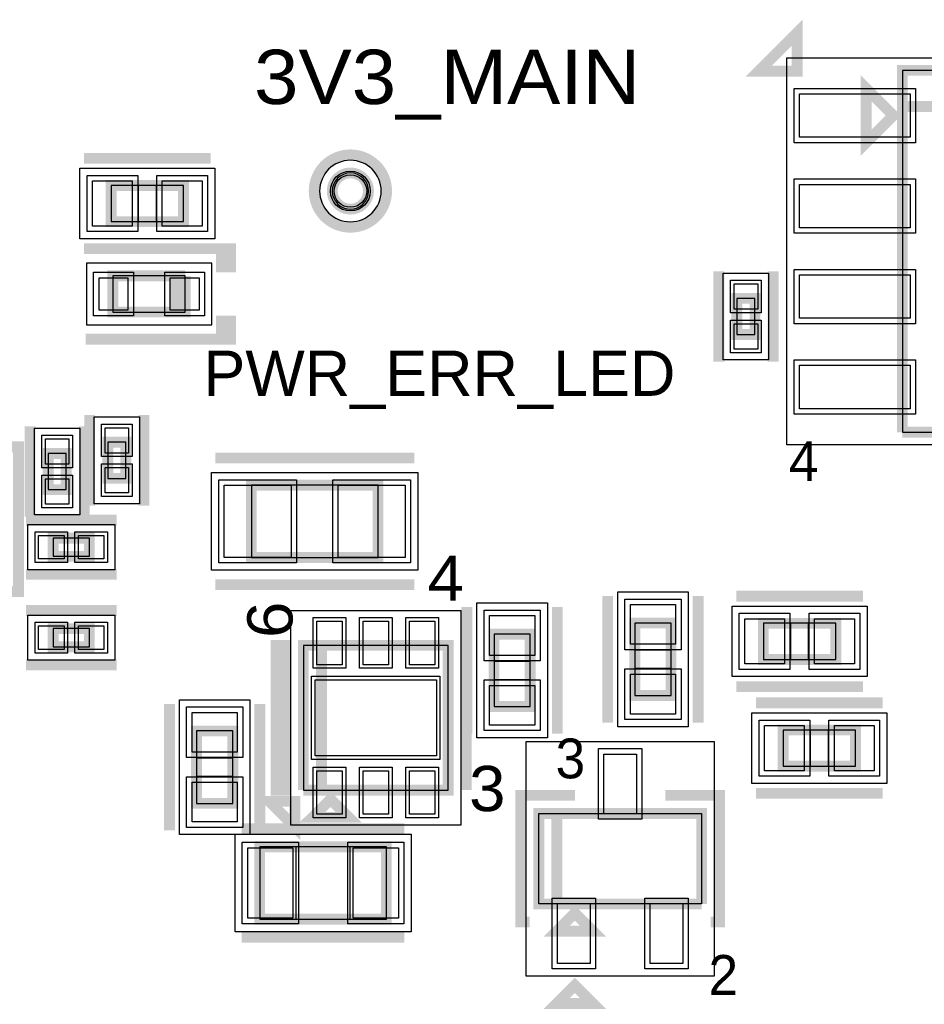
# Model space of a CAD drawing. Extents: x -10 to 137, y -32 to 198.
# Tile 18 of 83: x 15 to 28, y 17 to 31. Entities that reach past the tile are written whole.
import ezdxf

# ---------------------------------------------------------------- set-up
doc = ezdxf.new("R2010")
doc.units = 0
for name, color, linetype in [('BG_SILKSCREEN_TOP', 7, 'CONTINUOUS'), ('PG_ASSEMBLY_TOP', 120, 'CONTINUOUS'), ('PG_DFA_BOUND_TOP', 95, 'CONTINUOUS'), ('PG_PLACE_BOUND_TOP', 23, 'CONTINUOUS'), ('PG_SILKSCREEN_TOP', 7, 'CONTINUOUS'), ('PIN_PASTEMASK_TOP', 212, 'CONTINUOUS'), ('PIN_SOLDERMASK_TOP', 2, 'CONTINUOUS'), ('PIN_TOP', 3, 'CONTINUOUS'), ('VKO_TOP', 243, 'CONTINUOUS')]:
    doc.layers.add(name, color=color, linetype=linetype)

msp = doc.modelspace()

# ---------------------------------------------------------------- linework, layer by layer
at = {"layer": 'PG_ASSEMBLY_TOP', "const_width": 0.1524}
for points in [[(27.540204, 25.465786), (31.604204, 25.465786), (31.604204, 30.545786), (27.540204, 30.545786), (27.540204, 30.037786), (31.604204, 30.037786)], [(27.413204, 29.910786), (27.032204, 30.291786), (27.032204, 29.529786), (27.413204, 29.910786)], [(31.604204, 30.037786), (27.540204, 30.037786), (27.540204, 25.465786)], [(17.450054, 28.930854), (16.434054, 28.930854), (16.434054, 28.422854), (17.450054, 28.422854), (17.450054, 28.930854)], [(17.475454, 27.660854), (16.459454, 27.660854), (16.459454, 27.152854), (17.348454, 27.152854), (17.348454, 27.660854)], [(17.348454, 27.660854), (17.348454, 27.152854), (17.475454, 27.152854), (17.475454, 27.660854)], [(25.471374, 26.836878), (25.471374, 27.344878), (25.217374, 27.344878), (25.217374, 26.836878), (25.471374, 26.836878)], [(16.64208, 24.817832), (16.64208, 25.325832), (16.38808, 25.325832), (16.38808, 24.817832), (16.64208, 24.817832)], [(15.80388, 24.660098), (15.80388, 25.168098), (15.54988, 25.168098), (15.54988, 24.660098), (15.80388, 24.660098)], [(18.402808, 23.706074), (20.180808, 23.706074), (20.180808, 24.722074), (18.402808, 24.722074), (18.402808, 23.706074)], [(15.621254, 23.723854), (16.129254, 23.723854), (16.129254, 23.977854), (15.621254, 23.977854), (15.621254, 23.723854)], [(24.293322, 21.77034), (24.293322, 22.78634), (23.785322, 22.78634), (23.785322, 21.77034), (24.293322, 21.77034)], [(25.588722, 22.275292), (26.604722, 22.275292), (26.604722, 22.783292), (25.588722, 22.783292), (25.588722, 22.275292)], [(15.621254, 22.453854), (16.129254, 22.453854), (16.129254, 22.707854), (15.621254, 22.707854), (15.621254, 22.453854)], [(22.31644, 21.613876), (22.31644, 22.629876), (21.80844, 22.629876), (21.80844, 21.613876), (22.31644, 21.613876)], [(19.13255, 20.44065), (19.13255, 22.47265), (21.16455, 22.47265), (21.16455, 20.44065), (19.38655, 20.44065), (19.38655, 22.47265)], [(19.38655, 22.47265), (19.38655, 20.44065), (19.13255, 20.44065)], [(18.141696, 20.254976), (18.141696, 21.270976), (17.633696, 21.270976), (17.633696, 20.254976), (18.141696, 20.254976)], [(25.866344, 20.776692), (26.882344, 20.776692), (26.882344, 21.284692), (25.866344, 21.284692), (25.866344, 20.776692)], [(19.51355, 20.31365), (19.25955, 20.05965), (19.76755, 20.05965), (19.51355, 20.31365)], [(24.722328, 18.842736), (24.722328, 20.112736), (22.436328, 20.112736), (22.436328, 18.842736), (22.690328, 18.842736), (22.690328, 20.112736)], [(22.690328, 20.112736), (22.690328, 18.842736), (24.722328, 18.842736)], [(18.519648, 18.628614), (20.297648, 18.628614), (20.297648, 19.644614), (18.519648, 19.644614), (18.519648, 18.628614)], [(22.944328, 18.715736), (22.690328, 18.461736), (23.198328, 18.461736), (22.944328, 18.715736)]]:
    msp.add_lwpolyline(points, dxfattribs=at)
msp.add_lwpolyline([(20.046696, 28.85186, 1), (19.538696, 28.85186, 1), (20.046696, 28.85186)], format="xyb", dxfattribs=at)
at = {"layer": 'PG_DFA_BOUND_TOP'}
for points in [[(25.919684, 25.287986), (25.919684, 30.723586), (33.224724, 30.723586), (33.224724, 25.287986)], [(17.88922, 29.172154), (17.88922, 28.181554), (15.994888, 28.181554), (15.994888, 29.172154)], [(17.848326, 26.975054), (17.848326, 27.838654), (16.086582, 27.838654), (16.086582, 26.975054)], [(25.661874, 26.48077), (25.026874, 26.48077), (25.026874, 27.700986), (25.661874, 27.700986)], [(16.83258, 24.461724), (16.19758, 24.461724), (16.19758, 25.68194), (16.83258, 25.68194)], [(15.99438, 24.30399), (15.35938, 24.30399), (15.35938, 25.524206), (15.99438, 25.524206)], [(17.844008, 23.528274), (17.844008, 24.899874), (20.739608, 24.899874), (20.739608, 23.528274)], [(15.265146, 23.533354), (15.265146, 24.168354), (16.485362, 24.168354), (16.485362, 23.533354)], [(24.534622, 21.331174), (23.544022, 21.331174), (23.544022, 23.225506), (24.534622, 23.225506)], [(21.34235, 19.949414), (18.95475, 19.949414), (18.95475, 22.963886), (21.34235, 22.963886)], [(22.55774, 21.17471), (21.56714, 21.17471), (21.56714, 23.069042), (22.55774, 23.069042)], [(25.149556, 22.033992), (25.149556, 23.024592), (27.043888, 23.024592), (27.043888, 22.033992)], [(15.265146, 22.263354), (15.265146, 22.898354), (16.485362, 22.898354), (16.485362, 22.263354)], [(18.382996, 19.81581), (17.392396, 19.81581), (17.392396, 21.710142), (18.382996, 21.710142)], [(25.427178, 20.535392), (25.427178, 21.525992), (27.32151, 21.525992), (27.32151, 20.535392)], [(24.900128, 17.8308), (22.258528, 17.8308), (22.258528, 21.124672), (24.900128, 21.124672)], [(18.173446, 18.450814), (18.173446, 19.822414), (20.64385, 19.822414), (20.64385, 18.450814)]]:
    msp.add_lwpolyline(points, close=True, dxfattribs=at)
msp.add_lwpolyline([(20.224496, 28.85186, 1), (19.360896, 28.85186, 1)], format="xyb", close=True, dxfattribs=at)
at = {"layer": 'PG_PLACE_BOUND_TOP'}
for points in [[(27.540204, 25.465786), (31.604204, 25.465786), (31.604204, 30.545786), (27.540204, 30.545786)], [(17.450054, 28.930854), (16.434054, 28.930854), (16.434054, 28.422854), (17.450054, 28.422854)], [(17.475454, 27.152854), (17.475454, 27.660854), (16.459454, 27.660854), (16.459454, 27.152854)], [(25.471374, 26.836878), (25.471374, 27.344878), (25.217374, 27.344878), (25.217374, 26.836878)], [(16.64208, 24.817832), (16.64208, 25.325832), (16.38808, 25.325832), (16.38808, 24.817832)], [(15.80388, 24.660098), (15.80388, 25.168098), (15.54988, 25.168098), (15.54988, 24.660098)], [(18.402808, 23.706074), (20.180808, 23.706074), (20.180808, 24.722074), (18.402808, 24.722074)], [(15.621254, 23.723854), (16.129254, 23.723854), (16.129254, 23.977854), (15.621254, 23.977854)], [(15.621254, 22.453854), (16.129254, 22.453854), (16.129254, 22.707854), (15.621254, 22.707854)], [(24.293322, 21.77034), (24.293322, 22.78634), (23.785322, 22.78634), (23.785322, 21.77034)], [(25.588722, 22.275292), (26.604722, 22.275292), (26.604722, 22.783292), (25.588722, 22.783292)], [(22.31644, 21.613876), (22.31644, 22.629876), (21.80844, 22.629876), (21.80844, 21.613876)], [(21.16455, 20.44065), (21.16455, 22.47265), (19.13255, 22.47265), (19.13255, 20.44065)], [(18.141696, 20.254976), (18.141696, 21.270976), (17.633696, 21.270976), (17.633696, 20.254976)], [(25.866344, 20.776692), (26.882344, 20.776692), (26.882344, 21.284692), (25.866344, 21.284692)], [(24.722328, 18.842736), (22.436328, 18.842736), (22.436328, 20.112736), (24.722328, 20.112736)], [(18.519648, 18.628614), (20.297648, 18.628614), (20.297648, 19.644614), (18.519648, 19.644614)]]:
    msp.add_lwpolyline(points, close=True, dxfattribs=at)
msp.add_lwpolyline([(20.046696, 28.85186, 1), (19.538696, 28.85186, 1)], format="xyb", close=True, dxfattribs=at)
at = {"layer": 'PG_SILKSCREEN_TOP', "const_width": 0.1524}
for points in [[(26.06294, 30.534864), (26.06294, 31.073598), (25.524206, 30.534864), (26.06294, 30.534864)], [(17.831054, 29.311854), (16.053054, 29.311854)], [(17.831054, 28.041854), (16.053054, 28.041854)], [(17.983454, 28.041854), (17.983454, 27.787854), (18.110454, 27.787854), (18.110454, 28.041854), (16.078454, 28.041854)], [(24.963374, 26.455878), (24.963374, 27.725878)], [(25.725374, 26.455878), (25.725374, 27.725878)], [(17.983454, 26.771854), (17.983454, 27.025854), (18.110454, 27.025854), (18.110454, 26.771854), (16.078454, 26.771854)], [(16.13408, 24.436832), (16.13408, 25.706832)], [(16.89608, 24.436832), (16.89608, 25.706832)], [(15.29588, 24.279098), (15.29588, 25.549098)], [(16.05788, 24.279098), (16.05788, 25.549098)], [(13.61186, 23.229316), (13.61186, 25.261316), (15.13586, 25.261316), (15.13586, 23.229316), (13.61186, 23.229316)], [(17.894808, 25.103074), (20.688808, 25.103074)], [(15.240254, 24.231854), (16.510254, 24.231854)], [(15.240254, 23.469854), (16.510254, 23.469854)], [(17.894808, 23.325074), (20.688808, 23.325074)], [(23.404322, 21.38934), (23.404322, 23.16734)], [(24.674322, 21.38934), (24.674322, 23.16734)], [(25.207722, 23.164292), (26.985722, 23.164292)], [(21.42744, 21.232876), (21.42744, 23.010876)], [(22.69744, 21.232876), (22.69744, 23.010876)], [(15.240254, 22.961854), (16.510254, 22.961854)], [(18.87855, 20.44065), (18.87855, 22.47265), (18.75155, 22.47265), (18.75155, 20.44065), (18.87855, 20.44065)], [(21.41855, 20.44065), (21.41855, 22.47265)], [(15.240254, 22.199854), (16.510254, 22.199854)], [(25.207722, 21.894292), (26.985722, 21.894292)], [(17.252696, 19.873976), (17.252696, 21.651976)], [(18.522696, 19.873976), (18.522696, 21.651976)], [(25.485344, 21.665692), (27.263344, 21.665692)], [(25.485344, 20.395692), (27.263344, 20.395692)], [(19.012916, 20.282916), (18.653506, 20.282916), (19.012916, 19.923506), (19.012916, 20.282916)], [(22.944328, 20.366736), (22.182328, 20.366736), (22.182328, 18.588736), (22.309328, 18.588736)], [(24.849328, 18.588736), (24.976328, 18.588736), (24.976328, 20.366736), (24.214328, 20.366736)], [(18.265648, 19.898614), (20.551648, 19.898614)], [(18.265648, 18.374614), (20.551648, 18.374614)], [(22.944328, 17.699736), (22.690328, 17.445736), (23.198328, 17.445736), (22.944328, 17.699736)]]:
    msp.add_lwpolyline(points, dxfattribs=at)
msp.add_lwpolyline([(20.300696, 28.85186, 1), (19.284696, 28.85186, 1), (20.300696, 28.85186)], format="xyb", dxfattribs=at)
at = {"layer": 'PIN_PASTEMASK_TOP'}
for points in [[(26.097484, 29.605986), (26.097484, 30.215586), (27.646884, 30.215586), (27.646884, 29.605986)], [(16.731488, 28.994354), (16.731488, 28.359354), (16.172688, 28.359354), (16.172688, 28.994354)], [(17.71142, 28.994354), (17.71142, 28.359354), (17.15262, 28.359354), (17.15262, 28.994354)], [(26.097484, 28.335986), (26.097484, 28.945586), (27.646884, 28.945586), (27.646884, 28.335986)], [(26.097484, 27.065986), (26.097484, 27.675586), (27.646884, 27.675586), (27.646884, 27.065986)], [(16.670782, 27.635454), (16.670782, 27.178254), (16.264382, 27.178254), (16.264382, 27.635454)], [(17.670526, 27.635454), (17.670526, 27.178254), (17.264126, 27.178254), (17.264126, 27.635454)], [(25.509474, 27.192986), (25.179274, 27.192986), (25.179274, 27.548586), (25.509474, 27.548586)], [(25.509474, 26.63317), (25.179274, 26.63317), (25.179274, 26.98877), (25.509474, 26.98877)], [(26.097484, 25.795986), (26.097484, 26.405586), (27.646884, 26.405586), (27.646884, 25.795986)], [(16.68018, 25.17394), (16.34998, 25.17394), (16.34998, 25.52954), (16.68018, 25.52954)], [(15.84198, 25.016206), (15.51178, 25.016206), (15.51178, 25.371806), (15.84198, 25.371806)], [(16.68018, 24.614124), (16.34998, 24.614124), (16.34998, 24.969724), (16.68018, 24.969724)], [(15.84198, 24.45639), (15.51178, 24.45639), (15.51178, 24.81199), (15.84198, 24.81199)], [(18.021808, 23.706074), (18.021808, 24.722074), (18.961608, 24.722074), (18.961608, 23.706074)], [(19.622008, 23.706074), (19.622008, 24.722074), (20.561808, 24.722074), (20.561808, 23.706074)], [(15.417546, 23.685754), (15.417546, 24.015954), (15.773146, 24.015954), (15.773146, 23.685754)], [(15.977362, 23.685754), (15.977362, 24.015954), (16.332962, 24.015954), (16.332962, 23.685754)], [(24.356822, 22.488906), (23.721822, 22.488906), (23.721822, 23.047706), (24.356822, 23.047706)], [(19.676364, 22.201886), (19.320764, 22.201886), (19.320764, 22.811486), (19.676364, 22.811486)], [(20.32635, 22.201886), (19.97075, 22.201886), (19.97075, 22.811486), (20.32635, 22.811486)], [(20.976336, 22.201886), (20.620736, 22.201886), (20.620736, 22.811486), (20.976336, 22.811486)], [(22.37994, 22.332442), (21.74494, 22.332442), (21.74494, 22.891242), (22.37994, 22.891242)], [(25.327356, 22.211792), (25.327356, 22.846792), (25.886156, 22.846792), (25.886156, 22.211792)], [(26.307288, 22.211792), (26.307288, 22.846792), (26.866088, 22.846792), (26.866088, 22.211792)], [(15.417546, 22.415754), (15.417546, 22.745954), (15.773146, 22.745954), (15.773146, 22.415754)], [(15.977362, 22.415754), (15.977362, 22.745954), (16.332962, 22.745954), (16.332962, 22.415754)], [(20.99945, 20.92325), (19.29765, 20.92325), (19.29765, 21.99005), (20.99945, 21.99005)], [(24.356822, 21.508974), (23.721822, 21.508974), (23.721822, 22.067774), (24.356822, 22.067774)], [(22.37994, 21.35251), (21.74494, 21.35251), (21.74494, 21.91131), (22.37994, 21.91131)], [(18.205196, 20.973542), (17.570196, 20.973542), (17.570196, 21.532342), (18.205196, 21.532342)], [(25.604978, 20.713192), (25.604978, 21.348192), (26.163778, 21.348192), (26.163778, 20.713192)], [(26.58491, 20.713192), (26.58491, 21.348192), (27.14371, 21.348192), (27.14371, 20.713192)], [(23.350728, 20.946872), (23.807928, 20.946872), (23.807928, 20.108672), (23.350728, 20.108672)], [(19.676364, 20.101814), (19.320764, 20.101814), (19.320764, 20.711414), (19.676364, 20.711414)], [(20.32635, 20.101814), (19.97075, 20.101814), (19.97075, 20.711414), (20.32635, 20.711414)], [(20.976336, 20.101814), (20.620736, 20.101814), (20.620736, 20.711414), (20.976336, 20.711414)], [(18.205196, 19.99361), (17.570196, 19.99361), (17.570196, 20.55241), (18.205196, 20.55241)], [(18.351246, 18.641314), (18.351246, 19.631914), (18.986246, 19.631914), (18.986246, 18.641314)], [(19.83105, 18.641314), (19.83105, 19.631914), (20.46605, 19.631914), (20.46605, 18.641314)], [(22.700742, 18.8468), (23.157942, 18.8468), (23.157942, 18.0086), (22.700742, 18.0086)], [(24.000714, 18.8468), (24.457914, 18.8468), (24.457914, 18.0086), (24.000714, 18.0086)]]:
    msp.add_lwpolyline(points, close=True, dxfattribs=at)
at = {"layer": 'PIN_SOLDERMASK_TOP'}
for points in [[(26.021284, 29.529786), (26.021284, 30.291786), (27.723084, 30.291786), (27.723084, 29.529786)], [(16.807688, 29.070554), (16.807688, 28.283154), (16.096488, 28.283154), (16.096488, 29.070554)], [(17.78762, 29.070554), (17.78762, 28.283154), (17.07642, 28.283154), (17.07642, 29.070554)], [(26.021284, 28.259786), (26.021284, 29.021786), (27.723084, 29.021786), (27.723084, 28.259786)], [(16.746982, 27.711654), (16.746982, 27.102054), (16.188182, 27.102054), (16.188182, 27.711654)], [(17.746726, 27.711654), (17.746726, 27.102054), (17.187926, 27.102054), (17.187926, 27.711654)], [(26.021284, 26.989786), (26.021284, 27.751786), (27.723084, 27.751786), (27.723084, 26.989786)], [(25.560274, 27.142186), (25.128474, 27.142186), (25.128474, 27.599386), (25.560274, 27.599386)], [(25.560274, 26.58237), (25.128474, 26.58237), (25.128474, 27.03957), (25.560274, 27.03957)], [(26.021284, 25.719786), (26.021284, 26.481786), (27.723084, 26.481786), (27.723084, 25.719786)], [(16.73098, 25.12314), (16.29918, 25.12314), (16.29918, 25.58034), (16.73098, 25.58034)], [(15.89278, 24.965406), (15.46098, 24.965406), (15.46098, 25.422606), (15.89278, 25.422606)], [(16.73098, 24.563324), (16.29918, 24.563324), (16.29918, 25.020524), (16.73098, 25.020524)], [(15.89278, 24.40559), (15.46098, 24.40559), (15.46098, 24.86279), (15.89278, 24.86279)], [(17.945608, 23.629874), (17.945608, 24.798274), (19.037808, 24.798274), (19.037808, 23.629874)], [(19.545808, 23.629874), (19.545808, 24.798274), (20.638008, 24.798274), (20.638008, 23.629874)], [(15.366746, 23.634954), (15.366746, 24.066754), (15.823946, 24.066754), (15.823946, 23.634954)], [(15.926562, 23.634954), (15.926562, 24.066754), (16.383762, 24.066754), (16.383762, 23.634954)], [(24.433022, 22.412706), (23.645622, 22.412706), (23.645622, 23.123906), (24.433022, 23.123906)], [(22.45614, 22.256242), (21.66874, 22.256242), (21.66874, 22.967442), (22.45614, 22.967442)], [(19.727164, 22.151086), (19.269964, 22.151086), (19.269964, 22.862286), (19.727164, 22.862286)], [(20.37715, 22.151086), (19.91995, 22.151086), (19.91995, 22.862286), (20.37715, 22.862286)], [(21.027136, 22.151086), (20.569936, 22.151086), (20.569936, 22.862286), (21.027136, 22.862286)], [(25.251156, 22.135592), (25.251156, 22.922992), (25.962356, 22.922992), (25.962356, 22.135592)], [(26.231088, 22.135592), (26.231088, 22.922992), (26.942288, 22.922992), (26.942288, 22.135592)], [(15.366746, 22.364954), (15.366746, 22.796754), (15.823946, 22.796754), (15.823946, 22.364954)], [(15.926562, 22.364954), (15.926562, 22.796754), (16.383762, 22.796754), (16.383762, 22.364954)], [(24.433022, 21.432774), (23.645622, 21.432774), (23.645622, 22.143974), (24.433022, 22.143974)], [(21.05025, 20.87245), (19.24685, 20.87245), (19.24685, 22.04085), (21.05025, 22.04085)], [(22.45614, 21.27631), (21.66874, 21.27631), (21.66874, 21.98751), (22.45614, 21.98751)], [(18.281396, 20.897342), (17.493996, 20.897342), (17.493996, 21.608542), (18.281396, 21.608542)], [(25.528778, 20.636992), (25.528778, 21.424392), (26.239978, 21.424392), (26.239978, 20.636992)], [(26.50871, 20.636992), (26.50871, 21.424392), (27.21991, 21.424392), (27.21991, 20.636992)], [(23.274528, 21.023072), (23.884128, 21.023072), (23.884128, 20.032472), (23.274528, 20.032472)], [(19.727164, 20.051014), (19.269964, 20.051014), (19.269964, 20.762214), (19.727164, 20.762214)], [(20.37715, 20.051014), (19.91995, 20.051014), (19.91995, 20.762214), (20.37715, 20.762214)], [(21.027136, 20.051014), (20.569936, 20.051014), (20.569936, 20.762214), (21.027136, 20.762214)], [(18.281396, 19.91741), (17.493996, 19.91741), (17.493996, 20.62861), (18.281396, 20.62861)], [(18.275046, 18.565114), (18.275046, 19.708114), (19.062446, 19.708114), (19.062446, 18.565114)], [(19.75485, 18.565114), (19.75485, 19.708114), (20.54225, 19.708114), (20.54225, 18.565114)], [(22.624542, 18.923), (23.234142, 18.923), (23.234142, 17.9324), (22.624542, 17.9324)], [(23.924514, 18.923), (24.534114, 18.923), (24.534114, 17.9324), (23.924514, 17.9324)]]:
    msp.add_lwpolyline(points, close=True, dxfattribs=at)
msp.add_circle((19.792696, 28.85186), 0.2794, dxfattribs=at)
at = {"layer": 'PIN_TOP'}
for points in [[(26.097484, 29.605986), (26.097484, 30.215586), (27.646884, 30.215586), (27.646884, 29.605986)], [(16.731488, 28.994354), (16.731488, 28.359354), (16.172688, 28.359354), (16.172688, 28.994354)], [(17.71142, 28.994354), (17.71142, 28.359354), (17.15262, 28.359354), (17.15262, 28.994354)], [(26.097484, 28.335986), (26.097484, 28.945586), (27.646884, 28.945586), (27.646884, 28.335986)], [(26.097484, 27.065986), (26.097484, 27.675586), (27.646884, 27.675586), (27.646884, 27.065986)], [(16.670782, 27.635454), (16.670782, 27.178254), (16.264382, 27.178254), (16.264382, 27.635454)], [(17.670526, 27.635454), (17.670526, 27.178254), (17.264126, 27.178254), (17.264126, 27.635454)], [(25.509474, 27.192986), (25.179274, 27.192986), (25.179274, 27.548586), (25.509474, 27.548586)], [(25.509474, 26.63317), (25.179274, 26.63317), (25.179274, 26.98877), (25.509474, 26.98877)], [(26.097484, 25.795986), (26.097484, 26.405586), (27.646884, 26.405586), (27.646884, 25.795986)], [(16.68018, 25.17394), (16.34998, 25.17394), (16.34998, 25.52954), (16.68018, 25.52954)], [(15.84198, 25.016206), (15.51178, 25.016206), (15.51178, 25.371806), (15.84198, 25.371806)], [(16.68018, 24.614124), (16.34998, 24.614124), (16.34998, 24.969724), (16.68018, 24.969724)], [(15.84198, 24.45639), (15.51178, 24.45639), (15.51178, 24.81199), (15.84198, 24.81199)], [(18.021808, 23.706074), (18.021808, 24.722074), (18.961608, 24.722074), (18.961608, 23.706074)], [(19.622008, 23.706074), (19.622008, 24.722074), (20.561808, 24.722074), (20.561808, 23.706074)], [(15.417546, 23.685754), (15.417546, 24.015954), (15.773146, 24.015954), (15.773146, 23.685754)], [(15.977362, 23.685754), (15.977362, 24.015954), (16.332962, 24.015954), (16.332962, 23.685754)], [(24.356822, 22.488906), (23.721822, 22.488906), (23.721822, 23.047706), (24.356822, 23.047706)], [(19.676364, 22.201886), (19.320764, 22.201886), (19.320764, 22.811486), (19.676364, 22.811486)], [(20.32635, 22.201886), (19.97075, 22.201886), (19.97075, 22.811486), (20.32635, 22.811486)], [(20.976336, 22.201886), (20.620736, 22.201886), (20.620736, 22.811486), (20.976336, 22.811486)], [(22.37994, 22.332442), (21.74494, 22.332442), (21.74494, 22.891242), (22.37994, 22.891242)], [(25.327356, 22.211792), (25.327356, 22.846792), (25.886156, 22.846792), (25.886156, 22.211792)], [(26.307288, 22.211792), (26.307288, 22.846792), (26.866088, 22.846792), (26.866088, 22.211792)], [(15.417546, 22.415754), (15.417546, 22.745954), (15.773146, 22.745954), (15.773146, 22.415754)], [(15.977362, 22.415754), (15.977362, 22.745954), (16.332962, 22.745954), (16.332962, 22.415754)], [(20.99945, 20.92325), (19.29765, 20.92325), (19.29765, 21.99005), (20.99945, 21.99005)], [(24.356822, 21.508974), (23.721822, 21.508974), (23.721822, 22.067774), (24.356822, 22.067774)], [(22.37994, 21.35251), (21.74494, 21.35251), (21.74494, 21.91131), (22.37994, 21.91131)], [(18.205196, 20.973542), (17.570196, 20.973542), (17.570196, 21.532342), (18.205196, 21.532342)], [(25.604978, 20.713192), (25.604978, 21.348192), (26.163778, 21.348192), (26.163778, 20.713192)], [(26.58491, 20.713192), (26.58491, 21.348192), (27.14371, 21.348192), (27.14371, 20.713192)], [(23.350728, 20.946872), (23.807928, 20.946872), (23.807928, 20.108672), (23.350728, 20.108672)], [(19.676364, 20.101814), (19.320764, 20.101814), (19.320764, 20.711414), (19.676364, 20.711414)], [(20.32635, 20.101814), (19.97075, 20.101814), (19.97075, 20.711414), (20.32635, 20.711414)], [(20.976336, 20.101814), (20.620736, 20.101814), (20.620736, 20.711414), (20.976336, 20.711414)], [(18.205196, 19.99361), (17.570196, 19.99361), (17.570196, 20.55241), (18.205196, 20.55241)], [(18.351246, 18.641314), (18.351246, 19.631914), (18.986246, 19.631914), (18.986246, 18.641314)], [(19.83105, 18.641314), (19.83105, 19.631914), (20.46605, 19.631914), (20.46605, 18.641314)], [(22.700742, 18.8468), (23.157942, 18.8468), (23.157942, 18.0086), (22.700742, 18.0086)], [(24.000714, 18.8468), (24.457914, 18.8468), (24.457914, 18.0086), (24.000714, 18.0086)]]:
    msp.add_lwpolyline(points, close=True, dxfattribs=at)
msp.add_circle((19.792696, 28.85186), 0.2286, dxfattribs=at)
at = {"layer": 'VKO_TOP'}
for points in [[(17.069054, 28.422854), (17.069054, 28.930854), (16.815054, 28.930854), (16.815054, 28.422854)], [(19.037808, 24.722074), (19.037808, 23.706074), (19.545808, 23.706074), (19.545808, 24.722074)], [(25.969722, 22.783292), (25.969722, 22.275292), (26.223722, 22.275292), (26.223722, 22.783292)], [(23.785322, 22.15134), (24.293322, 22.15134), (24.293322, 22.40534), (23.785322, 22.40534)], [(21.80844, 21.994876), (22.31644, 21.994876), (22.31644, 22.248876), (21.80844, 22.248876)], [(26.247344, 21.284692), (26.247344, 20.776692), (26.501344, 20.776692), (26.501344, 21.284692)], [(17.633696, 20.635976), (18.141696, 20.635976), (18.141696, 20.889976), (17.633696, 20.889976)], [(19.027648, 19.644614), (19.027648, 18.628614), (19.789648, 18.628614), (19.789648, 19.644614)]]:
    msp.add_lwpolyline(points, close=True, dxfattribs=at)

# ---------------------------------------------------------------- texts
at = {"layer": 'BG_SILKSCREEN_TOP'}
for s, height, width, p in [('3V3_MAIN', 0.762, 1.1, (18.4404, 30.0736)), ('PWR_ERR_LED', 0.635, 1.04, (17.729454, 25.976072))]:
    msp.add_text(s, height=height, dxfattribs=dict(at, width=width)).set_placement(p)
at = {"layer": 'PG_SILKSCREEN_TOP'}
for s, p in [('4', (25.946608, 24.780494)), ('3', (22.672294, 20.606258)), ('2', (24.819102, 17.56664))]:
    msp.add_text(s, height=0.5588, dxfattribs=at).set_placement(p)
at = {"layer": 'PG_SILKSCREEN_TOP', "width": 1.08}
for s, p in [('4', (20.877022, 23.09876)), ('3', (21.45919, 20.14601))]:
    msp.add_text(s, height=0.635, dxfattribs=at).set_placement(p)
msp.add_text('6', height=0.635, rotation=90, dxfattribs=at).set_placement((18.980658, 22.577552))

doc.saveas('drawing.dxf')
